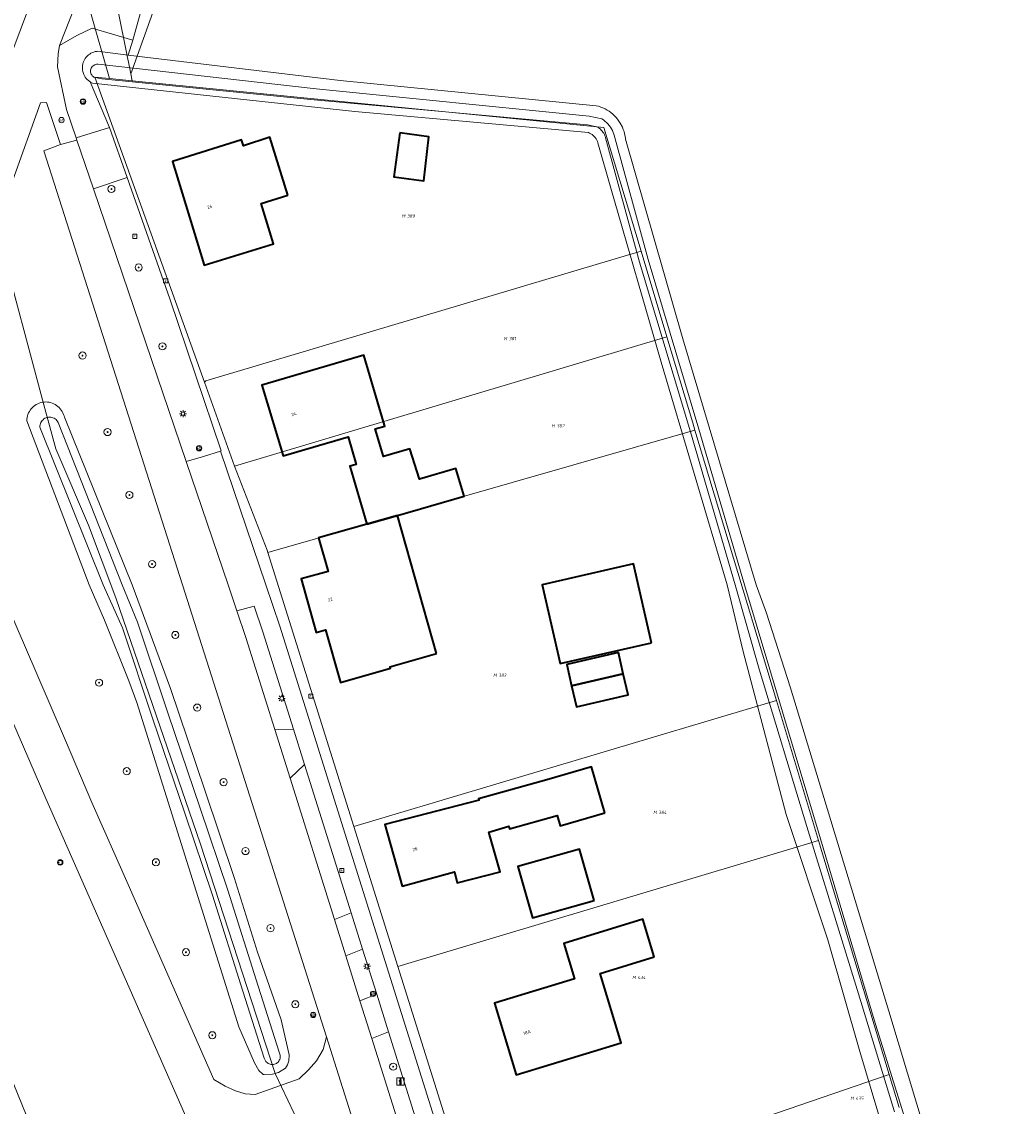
# Model space of a CAD drawing. Header units: metres. Extents: x 250001 to 257773, y 598992 to 609118.
# Tile 198 of 256: x 251410 to 251521, y 602442 to 602563. Entities that reach past the tile are written whole.
import ezdxf
from ezdxf.enums import TextEntityAlignment as Align
from ezdxf.lldxf.tags import DXFTag

# ---------------------------------------------------------------- set-up
doc = ezdxf.new("R2010")
doc.units = ezdxf.units.M
for name, color, linetype, lineweight in [('B-WE-GR-BOOM-S', 252, 'Continuous', 25), ('B-WE-GR-GRAS-GV', 252, 'Continuous', 13), ('B-WE-GR-GROENVOORZIENING-GV', 252, 'Continuous', 18), ('B-WE-KG-GRENS_PERCEEL-G', 150, 'KG-PERCEEL', 18), ('B-WE-KG-GRENS_PERCEEL-S', 150, 'Continuous', 25), ('B-WE-KL-ET_LS_OV_LICHTMAST-S', 252, 'Continuous', 25), ('B-WE-OG-BEBOUWING-GV', 1, 'Continuous', 35), ('B-WE-OG-BEBOUWING-T18', 7, 'Continuous', 18), ('B-WE-OG-TERREIN_ERF-GV', 7, 'Continuous', 18), ('B-WE-OG-WATER-GV', 252, 'Continuous', 18), ('B-WE-OG-WATER_SLOOT-GV', 252, 'Continuous', 18), ('B-WE-RI-GWA_KOLK-S', 252, 'Continuous', 25), ('B-WE-RI-GWA_RIOOLPUT-S', 252, 'Continuous', 25), ('B-WE-VH-VERHARDING_GESLOTEN-GV', 252, 'Continuous', 18), ('B-WE-VH-VERHARDING_HALFVERHARDING-GV', 252, 'Continuous', 18), ('B-WE-VH-VERHARDING_OPEN-GV', 252, 'Continuous', 18), ('B-WE-VW-AFSLUITPAAL-S', 252, 'Continuous', 25), ('B-WE-VW-VERKEERSTEKEN_BORD-S', 252, 'Continuous', 25), ('B-WE-VW-VERKEERSTEKEN_DRAAGCONSTRUCTIE-S', 252, 'Continuous', 25), ('X-XX-AL-REFERENTIE-G', 7, 'Continuous', 18)]:
    doc.layers.add(name, color=color, linetype=linetype, lineweight=lineweight)
doc.styles.add('NLCS-ISO', font='NLCS-ISO.ttf')
doc.styles.add('NLCS-ISO-ANNOTATIEF-T18', font='NLCS-ISO.ttf', dxfattribs={"height": 1.8})
doc.styles.get("Standard").update_dxf_attribs({"font": 'NLCS-ISO.ttf'})
tags = doc.linetypes.add('KG-PERCEEL', pattern='A,5.5,-2,["P",Standard,S=1.8,R=0,X=-0.5,Y=-0.9],-2,5.5,-2,[5,NLCS.SHX,S=0.75,R=0,X=0,Y=0],-2', length=19).pattern_tags.tags
tags[6] = DXFTag(74, 10)

# ---------------------------------------------------------------- blocks, each defined once
blk = doc.blocks.new('SKG-PERCEELNUMMER-SO')
at = {"style": 'NLCS-ISO', "oblique": 10, "flags": 1}
blk.add_attdef('GEMEENTECODE', text='', height=1.8, dxfattribs=at).set_placement((0, 2.55), align=Align.MIDDLE_CENTER)
at = {"style": 'NLCS-ISO', "oblique": 10}
blk.add_attdef('SECTIE', text='', height=1.8, dxfattribs=at).set_placement((-0.5, 0), align=Align.MIDDLE_RIGHT)
blk.add_attdef('PERCEELNUMMER', text='', height=1.8, dxfattribs=at).set_placement((0.5, 0), align=Align.MIDDLE_LEFT)
blk = doc.blocks.new('BS2021-132-Xref-KAD-20210617')
at = {"layer": 'B-WE-KG-GRENS_PERCEEL-G', "flags": 128}
for points in [[(251422.469, 602556.935), (251433.421, 602587.542), (251440.443, 602607.892), (251448.217, 602632.519), (251455.967, 602657.276), (251463.775, 602683.828), (251475.661, 602726.08)], [(251422.469, 602556.935), (251418.78, 602575.138), (251417.273, 602583.75), (251417.519, 602587.578)], [(251412.78, 602520.07), (251407.73, 602538.87), (251403.84, 602560.43), (251402.73, 602571.91)], [(251415.834, 602571.24), (251420.075, 602556.428)], [(251422.623, 602556.175), (251422.469, 602556.935)], [(251430.655, 602522.586), (251418.45, 602556.59), (251420.075, 602556.428)], [(251420.075, 602556.428), (251422.623, 602556.175)], [(251422.623, 602556.175), (251475.16, 602550.96), (251479.308, 602537.199)], [(251430.655, 602522.586), (251430.83, 602522.73), (251477.8, 602536.74), (251479.308, 602537.199)], [(251479.308, 602537.199), (251482.19, 602527.64)], [(251434.02, 602513.21), (251482.19, 602527.64)], [(251482.19, 602527.64), (251485.07, 602518.06), (251485.319, 602517.233)], [(251434.02, 602513.21), (251430.655, 602522.586)], [(251442.613, 602436.804), (251442.06, 602438.11), (251438.555, 602445.534), (251430.216, 602471.117), (251420.785, 602498.57), (251417.761, 602506.638), (251414.118, 602515.165), (251412.78, 602520.07)], [(251437.731, 602503.62), (251485.319, 602517.233)], [(251485.319, 602517.233), (251494.39, 602487.13)], [(251434.02, 602513.21), (251437.64, 602503.86)], [(251437.64, 602503.86), (251437.731, 602503.62)], [(251437.731, 602503.62), (251437.74, 602503.59)], [(251437.74, 602503.59), (251447.32, 602473.09)], [(251447.32, 602473.09), (251490.64, 602486.01), (251494.39, 602487.13)], [(251494.39, 602487.13), (251499.098, 602471.5)], [(251452.212, 602457.491), (251447.32, 602473.09)], [(251452.212, 602457.491), (251496.65, 602470.77), (251499.098, 602471.5)], [(251499.098, 602471.5), (251506.944, 602445.452)], [(251460.967, 602429.575), (251452.212, 602457.491)], [(251506.944, 602445.452), (251480.886, 602436.47), (251465.346, 602431.073), (251460.967, 602429.575)], [(251506.944, 602445.452), (251508.057, 602441.759)]]:
    blk.add_lwpolyline(points, dxfattribs=at)
at = {"layer": 'B-WE-KG-GRENS_PERCEEL-S', "xscale": 0.2, "yscale": 0.2, "zscale": 0.2}
for p, values in [((251453.143, 602541.105), {'PERCEELNUMMER': '380', 'SECTIE': 'M'}), ((251464.489, 602527.443), {'PERCEELNUMMER': '381', 'SECTIE': 'M'}), ((251469.815, 602517.717), {'PERCEELNUMMER': '382', 'SECTIE': 'M'}), ((251463.331, 602489.93), {'PERCEELNUMMER': '383', 'SECTIE': 'M'}), ((251481.161, 602474.648), {'PERCEELNUMMER': '384', 'SECTIE': 'M'}), ((251478.819, 602456.25), {'PERCEELNUMMER': '434', 'SECTIE': 'M'}), ((251503.125, 602442.795), {'PERCEELNUMMER': '435', 'SECTIE': 'M'})]:
    blk.add_blockref('SKG-PERCEELNUMMER-SO', p, dxfattribs=at).add_auto_attribs(values)
blk = doc.blocks.new('SIE-WEG_VERKEERSBORD-SO')
at = {"color": 0, "linetype": 'ByBlock', "lineweight": 18}
blk.add_lwpolyline([(-1.125, -1.125), (1.125, -1.125), (1.125, 1.125), (-1.125, 1.125)], close=True, dxfattribs=at)
at = {"color": 0, "linetype": 'ByBlock', "lineweight": 18, "style": 'NLCS-ISO'}
blk.add_text('vb', height=1.5, dxfattribs=at).set_placement((0, 0), align=Align.MIDDLE_CENTER)
blk = doc.blocks.new('SIE-WEG_VERKEERSBORD_INFORMATIE-SO')
at = {"linetype": 'ByBlock', "lineweight": 18}
h = blk.add_hatch(color=0, dxfattribs=at)
h.dxf.hatch_style = 1
h.paths.add_polyline_path([(0.32, 0.49), (-0.82, 0.49), (-0.82, 0.19), (-0.32, 0.19), (-0.32, -1.62), (0.32, -1.62)])
h = blk.add_hatch(color=0, dxfattribs=at)
h.dxf.hatch_style = 1
edge = h.paths.add_edge_path()
edge.add_arc((0, 1.25), 0.373, 0, 360)
at = {"color": 0, "linetype": 'ByBlock', "lineweight": 18}
for points in [[(-2, -2), (2, -2), (2, 2), (-2, 2)], [(0.32, 0.49), (-0.82, 0.49), (-0.82, 0.19), (-0.32, 0.19), (-0.32, -1.62), (0.32, -1.62)]]:
    blk.add_lwpolyline(points, close=True, dxfattribs=at)
blk.add_circle((0, 1.25), 0.373, dxfattribs=at)
blk = doc.blocks.new('SIE-WEG_PAAL_VERKEERSBORD-SO')
at = {"color": 0, "linetype": 'ByBlock', "lineweight": 18}
blk.add_circle((0, 0), 1.5, dxfattribs=at)
at = {"color": 0, "linetype": 'ByBlock', "lineweight": 18, "style": 'NLCS-ISO'}
blk.add_text('vb', height=1.5, dxfattribs=at).set_placement((0, 0.13), align=Align.MIDDLE_CENTER)
blk = doc.blocks.new('SVW-AFSLUITPAAL-SO')
at = {"lineweight": 18}
blk.add_circle((0, 0), 1.5, dxfattribs=at)
at = {"lineweight": 18, "style": 'NLCS-ISO'}
blk.add_text('af', height=1.8, dxfattribs=at).set_placement((0, 0), align=Align.MIDDLE_CENTER)
blk = doc.blocks.new('SKL-ET_OV_LICHTMAST-SO')
at = {"color": 0, "linetype": 'ByBlock', "lineweight": 18}
for points in [[(-1.25, 0), (-2, 0)], [(-1.41, 1.41), (-0.88, 0.88)], [(0, 2), (0, 1.25)], [(0.88, 0.88), (1.41, 1.41)], [(2, 0), (1.25, 0)], [(-1.41, -1.41), (-0.88, -0.88)], [(0, -1.25), (0, -2)], [(0.88, -0.88), (1.41, -1.41)]]:
    blk.add_lwpolyline(points, dxfattribs=at)
blk.add_circle((0, 0), 1, dxfattribs=at)
blk = doc.blocks.new('SRI-KOLK-SO')
at = {"color": 0, "linetype": 'ByBlock', "lineweight": 18}
blk.add_lwpolyline([(-1.125, -1.125), (1.125, -1.125), (1.125, 1.125), (-1.125, 1.125)], close=True, dxfattribs=at)
at = {"color": 0, "linetype": 'ByBlock', "lineweight": 18, "style": 'NLCS-ISO'}
blk.add_text('k', height=1.5, dxfattribs=at).set_placement((0, 0), align=Align.MIDDLE_CENTER)
blk = doc.blocks.new('SRI-PUT_INSPECTIEPUT_RIOOLPUT-SO')
at = {"color": 0, "linetype": 'ByBlock', "lineweight": 18}
blk.add_lwpolyline([(-1.12, -1.12), (1.12, -1.12), (1.12, 1.12), (-1.12, 1.12)], close=True, dxfattribs=at)
at = {"color": 0, "linetype": 'ByBlock', "lineweight": 18, "style": 'NLCS-ISO'}
blk.add_text('r', height=1.5, dxfattribs=at).set_placement((0, 0.28), align=Align.MIDDLE_CENTER)
blk = doc.blocks.new('SGR-BOOM_01-SO')
at = {"linetype": 'ByBlock', "lineweight": 18}
h = blk.add_hatch(color=0, dxfattribs=at)
h.dxf.hatch_style = 1
edge = h.paths.add_edge_path()
edge.add_arc((0, 0), 0.25, 0, 360)
at = {"color": 0, "linetype": 'ByBlock', "lineweight": 18}
for radius in [2, 0.25]:
    blk.add_circle((0, 0), radius, dxfattribs=at)
blk = doc.blocks.new('BS2021-132-Xref-BGT-GRIJS-20210617-aangepast')
at = {"layer": 'B-WE-GR-GRAS-GV', "flags": 128}
blk.add_lwpolyline([(251423.514, 602563.624), (251422.7, 602560.702), (251422.176, 602559.045), (251445.777, 602556.204), (251474.322, 602553.398), (251474.574, 602553.331), (251474.821, 602553.249), (251475.062, 602553.152), (251475.297, 602553.04), (251475.525, 602552.915), (251475.745, 602552.775), (251475.955, 602552.622), (251476.156, 602552.456), (251476.526, 602552.09), (251476.693, 602551.89), (251476.847, 602551.681), (251476.988, 602551.462), (251477.23, 602551.001), (251477.328, 602550.76), (251477.412, 602550.514), (251477.481, 602550.263), (251477.534, 602550.008), (251477.571, 602549.75), (251477.58, 602549.666), (251483.962, 602527.405), (251492.132, 602500), (251493.279, 602496.844), (251495.922, 602488.621), (251506.921, 602452.49), (251520.679, 602406.854)], dxfattribs=at)
at = {"layer": 'B-WE-GR-GROENVOORZIENING-GV', "flags": 128}
for points in [[(251430.843, 602435.579), (251422.779, 602453.956), (251412.999, 602476.191), (251409.322, 602484.698), (251407.516, 602488.752), (251402.462, 602500.304), (251400.943, 602504.127), (251399.307, 602508.71), (251398.563, 602511.427), (251398.087, 602514.633), (251397.84, 602517.546), (251397.947, 602521.101), (251398.384, 602525.602), (251398.75, 602528.37), (251399.588, 602532.581), (251400.659, 602536.399), (251402.77, 602542.092), (251405.793, 602549.779), (251407.556, 602554.374), (251409.032, 602558.81), (251412.231, 602567.432)], [(251463.423, 602736.69), (251458.224, 602718.419), (251458.053, 602717.835), (251457.976, 602717.571), (251454.257, 602704.861), (251449.288, 602687.003), (251443.996, 602669.128), (251433.647, 602635.653), (251422.989, 602603.343), (251412.138, 602572.891), (251402.436, 602545.618), (251394.604, 602523.404), (251387.881, 602504.049), (251387.622, 602503.331), (251387.285, 602501.46), (251386.938, 602501.008), (251386.994, 602500), (251386.998, 602499.932), (251387.218, 602498.669), (251392.593, 602485.678), (251423.175, 602410.488)], [(251407.695, 602500), (251411.882, 602490.328), (251415.194, 602482.654), (251418.104, 602475.749), (251422.165, 602466.595), (251431.718, 602444.876), (251432.956, 602444.134), (251434.128, 602443.618), (251435.207, 602443.291), (251436.329, 602443.225), (251441.223, 602444.963), (251442.253, 602445.943), (251443.147, 602446.975), (251443.881, 602448.221), (251444.274, 602449.631), (251428.203, 602500), (251412.765, 602548.384), (251414.607, 602549.07), (251413.077, 602553.735), (251412.381, 602553.714), (251409.297, 602545.082)]]:
    blk.add_lwpolyline(points, dxfattribs=at)
for points in [[(251417.912, 602556.063), (251417.875, 602556.086), (251417.737, 602556.19), (251417.609, 602556.305), (251417.492, 602556.432), (251417.388, 602556.569), (251417.297, 602556.715), (251417.22, 602556.868), (251417.11, 602557.194), (251417.078, 602557.362), (251417.062, 602557.533), (251417.062, 602557.705), (251417.078, 602557.876), (251417.11, 602558.044), (251417.157, 602558.209), (251417.22, 602558.369), (251417.297, 602558.523), (251417.388, 602558.668), (251417.492, 602558.805), (251417.609, 602558.931), (251417.736, 602559.046), (251417.874, 602559.149), (251418.021, 602559.239), (251418.176, 602559.315), (251418.337, 602559.376), (251418.504, 602559.422), (251418.673, 602559.452), (251418.731, 602559.459), (251422.176, 602559.045), (251422.7, 602560.702), (251418.152, 602562.025), (251416.438, 602561.214), (251414.494, 602560.111), (251414.35, 602559.188), (251414.273, 602557.744), (251415.303, 602552.963), (251416.371, 602549.816), (251420.069, 602550.961)], [(251426.818, 602531.868), (251425.89, 602534.509), (251422.036, 602545.381), (251418.298, 602544.142), (251428.619, 602513.751), (251430.54, 602514.316), (251432.455, 602514.896), (251432.528, 602514.924)], [(251412.796, 602520.37), (251412.979, 602520.378), (251413.163, 602520.37), (251413.345, 602520.347), (251413.525, 602520.307), (251413.7, 602520.252), (251413.87, 602520.182), (251414.033, 602520.098), (251414.188, 602519.999), (251414.334, 602519.888), (251414.47, 602519.764), (251414.595, 602519.629), (251414.707, 602519.483), (251414.806, 602519.329), (251414.892, 602519.166), (251414.963, 602518.996), (251415.019, 602518.821), (251415.053, 602518.673), (251422.598, 602500), (251426.885, 602488.46), (251430.703, 602477.115), (251433.989, 602467.381), (251436.559, 602459.056), (251439.206, 602451.532), (251440.093, 602447.64), (251440.065, 602446.957), (251439.913, 602446.512), (251439.679, 602446.146), (251438.924, 602445.678), (251438.232, 602445.464), (251437.323, 602445.421), (251437.215, 602445.446), (251436.712, 602445.892), (251436.227, 602446.753), (251434.477, 602450.734), (251423.12, 602486.88), (251422.235, 602489.305), (251419.521, 602496.074), (251417.816, 602500), (251410.869, 602518.273), (251410.878, 602518.457), (251410.902, 602518.639), (251410.942, 602518.818), (251410.998, 602518.993), (251411.069, 602519.163), (251411.154, 602519.326), (251411.253, 602519.481), (251411.365, 602519.626), (251411.489, 602519.762), (251411.625, 602519.886), (251411.771, 602519.997), (251411.926, 602520.096), (251412.089, 602520.181), (251412.259, 602520.251), (251412.434, 602520.306), (251412.613, 602520.346)], [(251437.177, 602494.773), (251436.212, 602497.615), (251434.278, 602497.089), (251435.275, 602494.153), (251438.497, 602483.89), (251440.587, 602483.913)], [(251447.01, 602463.453), (251441.826, 602479.964), (251440.203, 602478.459), (251445.146, 602462.715)], [(251449.86, 602454.376), (251448.279, 602459.413), (251446.414, 602458.674), (251447.995, 602453.638)], [(251459.32, 602424.247), (251451.172, 602450.197), (251449.308, 602449.459), (251457.431, 602423.585)]]:
    blk.add_lwpolyline(points, close=True, dxfattribs=at)
at = {"layer": 'B-WE-OG-BEBOUWING-GV', "flags": 128}
for points in [[(251439.97, 602543.43), (251437.96, 602549.88), (251435, 602548.94), (251434.8, 602549.59), (251427.09, 602547.17), (251430.65, 602535.63), (251438.37, 602538.01), (251436.98, 602542.51)], [(251452.416, 602550.388), (251451.76, 602545.453), (251455.1, 602545.01), (251455.664, 602549.921)], [(251450.6, 602518.18), (251448.42, 602525.58), (251437.06, 602522.25), (251439.45, 602514.37), (251446.66, 602516.5), (251447.57, 602513.42), (251446.87, 602513.21), (251448.774, 602506.774), (251452.162, 602507.733), (251459.6, 602509.869), (251458.686, 602512.973), (251454.611, 602511.774), (251453.54, 602515.16), (251450.6, 602514.29), (251449.7, 602517.38), (251450.75, 602517.69)], [(251456.527, 602492.355), (251452.162, 602507.733), (251448.774, 602506.774), (251443.374, 602505.234), (251444.431, 602501.508), (251441.428, 602500.656), (251443.119, 602494.697), (251444.149, 602494.989), (251445.814, 602489.127), (251451.378, 602490.706), (251451.329, 602490.879)], [(251480.479, 602493.555), (251478.481, 602502.332), (251468.291, 602500.013), (251470.289, 602491.236)], [(251476.784, 602492.462), (251471.03, 602491.12), (251471.58, 602488.762), (251477.334, 602490.104)], [(251477.334, 602490.104), (251471.58, 602488.762), (251472.13, 602486.405), (251477.884, 602487.747)], [(251475.286, 602474.584), (251473.809, 602479.706), (251468.82, 602478.29), (251461.21, 602476.17), (251461.26, 602476.01), (251450.75, 602473.31), (251452.68, 602466.42), (251458.51, 602468.01), (251458.83, 602466.81), (251463.61, 602468.03), (251462.34, 602472.45), (251464.57, 602473.12), (251464.65, 602472.83), (251469.95, 602474.31), (251470.287, 602473.142)], [(251474.07, 602464.825), (251472.461, 602470.554), (251465.592, 602468.625), (251467.201, 602462.896)], [(251480.789, 602458.536), (251479.508, 602462.74), (251470.69, 602460.043), (251471.881, 602456.104), (251462.99, 602453.405), (251465.414, 602445.394), (251477.109, 602448.957), (251474.751, 602456.696)]]:
    blk.add_lwpolyline(points, close=True, dxfattribs=at)
at = {"layer": 'B-WE-OG-TERREIN_ERF-GV', "flags": 128}
blk.add_lwpolyline([(251508.743, 602431.08), (251503.695, 602448.017), (251500.119, 602460.439), (251495.464, 602474.411), (251490.69, 602492.566), (251488.902, 602500), (251481.549, 602524.824), (251475.93, 602544.224), (251474.492, 602549.266), (251474.443, 602549.422), (251474.379, 602549.571), (251474.3, 602549.714), (251474.208, 602549.848), (251474.103, 602549.973), (251473.986, 602550.087), (251473.859, 602550.189), (251473.723, 602550.277), (251473.578, 602550.352), (251473.451, 602550.404), (251447.402, 602552.749), (251418.177, 602555.92), (251418.022, 602555.996), (251417.912, 602556.063), (251420.069, 602550.961), (251422.036, 602545.381), (251425.89, 602534.509), (251426.818, 602531.868), (251432.528, 602514.924), (251432.455, 602514.896), (251437.513, 602500), (251439.078, 602495.392), (251486.818, 602343.338)], dxfattribs=at)
for points in [[(251430.65, 602535.63), (251427.09, 602547.17), (251434.8, 602549.59), (251435, 602548.94), (251437.96, 602549.88), (251439.97, 602543.43), (251436.98, 602542.51), (251438.37, 602538.01)], [(251451.76, 602545.453), (251452.416, 602550.388), (251455.664, 602549.921), (251455.1, 602545.01)], [(251445.814, 602489.127), (251444.149, 602494.989), (251443.119, 602494.697), (251441.428, 602500.656), (251444.431, 602501.508), (251443.374, 602505.234), (251448.774, 602506.774), (251446.87, 602513.21), (251447.57, 602513.42), (251446.66, 602516.5), (251439.45, 602514.37), (251437.06, 602522.25), (251448.42, 602525.58), (251450.6, 602518.18), (251450.75, 602517.69), (251449.7, 602517.38), (251450.6, 602514.29), (251453.54, 602515.16), (251454.611, 602511.774), (251458.686, 602512.973), (251459.6, 602509.869), (251452.162, 602507.733), (251456.527, 602492.355), (251451.329, 602490.879), (251451.378, 602490.706)], [(251470.289, 602491.236), (251468.291, 602500.013), (251478.481, 602502.332), (251480.479, 602493.555)], [(251472.13, 602486.405), (251471.58, 602488.762), (251471.03, 602491.12), (251476.784, 602492.462), (251477.334, 602490.104), (251477.884, 602487.747)], [(251475.286, 602474.584), (251470.287, 602473.142), (251469.95, 602474.31), (251464.65, 602472.83), (251464.57, 602473.12), (251462.34, 602472.45), (251463.61, 602468.03), (251458.83, 602466.81), (251458.51, 602468.01), (251452.68, 602466.42), (251450.75, 602473.31), (251461.26, 602476.01), (251461.21, 602476.17), (251468.82, 602478.29), (251473.809, 602479.706)], [(251474.07, 602464.825), (251467.201, 602462.896), (251465.592, 602468.625), (251472.461, 602470.554)], [(251479.508, 602462.74), (251480.789, 602458.536), (251474.751, 602456.696), (251477.109, 602448.957), (251465.414, 602445.394), (251462.99, 602453.405), (251471.881, 602456.104), (251470.69, 602460.043)]]:
    blk.add_lwpolyline(points, close=True, dxfattribs=at)
at = {"layer": 'B-WE-OG-WATER-GV', "flags": 128}
blk.add_lwpolyline([(251514.415, 602422.23), (251505.289, 602451.536), (251499.295, 602471.717), (251490.844, 602500), (251485.765, 602517.349), (251480.1, 602536.249), (251476.327, 602550.104), (251476.291, 602550.219), (251476.214, 602550.428), (251476.122, 602550.632), (251476.016, 602550.828), (251475.896, 602551.016), (251475.762, 602551.195), (251475.617, 602551.364), (251475.459, 602551.523), (251475.291, 602551.669), (251475.112, 602551.803), (251474.925, 602551.924), (251473.519, 602552.246), (251443.114, 602555.284), (251418.836, 602558.032), (251418.762, 602558.036), (251418.65, 602558.028), (251418.541, 602558.004), (251418.436, 602557.965), (251418.248, 602557.844), (251418.169, 602557.765), (251418.048, 602557.577), (251418.009, 602557.472), (251417.985, 602557.363), (251417.977, 602557.251), (251417.985, 602557.139), (251418.008, 602557.029), (251418.047, 602556.924), (251418.1, 602556.825), (251418.167, 602556.735), (251418.246, 602556.655), (251418.335, 602556.588), (251419.238, 602556.391), (251442.491, 602554.097), (251473.357, 602551.257), (251474.53, 602550.988), (251474.54, 602550.982), (251474.661, 602550.891), (251474.776, 602550.792), (251474.883, 602550.684), (251474.982, 602550.569), (251475.072, 602550.448), (251475.154, 602550.32), (251475.226, 602550.187), (251475.288, 602550.049), (251475.344, 602549.899), (251475.366, 602549.826), (251479.138, 602535.974), (251484.806, 602517.065), (251489.802, 602500), (251492.471, 602490.624), (251497.788, 602473.091), (251503.551, 602454.429), (251507.548, 602441.259)], dxfattribs=at)
at = {"layer": 'B-WE-OG-WATER_SLOOT-GV', "flags": 128}
for points in [[(251423.175, 602410.488), (251392.593, 602485.678), (251387.218, 602498.669), (251386.998, 602499.932), (251386.994, 602500), (251386.938, 602501.008), (251387.285, 602501.46), (251387.622, 602503.331), (251387.881, 602504.049), (251394.604, 602523.404), (251402.436, 602545.618), (251412.138, 602572.891), (251422.989, 602603.343), (251433.647, 602635.653), (251443.996, 602669.128), (251449.288, 602687.003), (251454.257, 602704.861), (251457.976, 602717.571), (251458.053, 602717.835), (251458.224, 602718.419), (251463.423, 602736.69)], [(251520.679, 602406.854), (251506.921, 602452.49), (251495.922, 602488.621), (251493.279, 602496.844), (251492.132, 602500), (251483.962, 602527.405), (251477.58, 602549.666), (251477.571, 602549.75), (251477.534, 602550.008), (251477.481, 602550.263), (251477.412, 602550.514), (251477.328, 602550.76), (251477.23, 602551.001), (251476.988, 602551.462), (251476.847, 602551.681), (251476.693, 602551.89), (251476.526, 602552.09), (251476.156, 602552.456), (251475.955, 602552.622), (251475.745, 602552.775), (251475.525, 602552.915), (251475.297, 602553.04), (251475.062, 602553.152), (251474.821, 602553.249), (251474.574, 602553.331), (251474.322, 602553.398), (251445.777, 602556.204), (251422.176, 602559.045), (251418.731, 602559.459), (251418.673, 602559.452), (251418.504, 602559.422), (251418.337, 602559.376), (251418.176, 602559.315), (251418.021, 602559.239), (251417.874, 602559.149), (251417.736, 602559.046), (251417.609, 602558.931), (251417.492, 602558.805), (251417.388, 602558.668), (251417.297, 602558.523), (251417.22, 602558.369), (251417.157, 602558.209), (251417.11, 602558.044), (251417.078, 602557.876), (251417.062, 602557.705), (251417.062, 602557.533), (251417.078, 602557.362), (251417.11, 602557.194), (251417.22, 602556.868), (251417.297, 602556.715), (251417.388, 602556.569), (251417.492, 602556.432), (251417.609, 602556.305), (251417.737, 602556.19), (251417.875, 602556.086), (251417.912, 602556.063), (251418.022, 602555.996), (251418.177, 602555.92), (251447.402, 602552.749), (251473.451, 602550.404), (251473.578, 602550.352), (251473.723, 602550.277), (251473.859, 602550.189), (251473.986, 602550.087), (251474.103, 602549.973), (251474.208, 602549.848), (251474.3, 602549.714), (251474.379, 602549.571), (251474.443, 602549.422), (251474.492, 602549.266), (251475.93, 602544.224), (251481.549, 602524.824), (251488.902, 602500), (251490.69, 602492.566), (251495.464, 602474.411), (251500.119, 602460.439), (251503.695, 602448.017), (251508.743, 602431.08)], [(251507.548, 602441.259), (251503.551, 602454.429), (251497.788, 602473.091), (251492.471, 602490.624), (251489.802, 602500), (251484.806, 602517.065), (251479.138, 602535.974), (251475.366, 602549.826), (251475.344, 602549.899), (251475.288, 602550.049), (251475.226, 602550.187), (251475.154, 602550.32), (251475.072, 602550.448), (251474.982, 602550.569), (251474.883, 602550.684), (251474.776, 602550.792), (251474.661, 602550.891), (251474.54, 602550.982), (251474.53, 602550.988), (251473.357, 602551.257), (251442.491, 602554.097), (251419.238, 602556.391), (251418.335, 602556.588), (251418.246, 602556.655), (251418.167, 602556.735), (251418.1, 602556.825), (251418.047, 602556.924), (251418.008, 602557.029), (251417.985, 602557.139), (251417.977, 602557.251), (251417.985, 602557.363), (251418.009, 602557.472), (251418.048, 602557.577), (251418.169, 602557.765), (251418.248, 602557.844), (251418.436, 602557.965), (251418.541, 602558.004), (251418.65, 602558.028), (251418.762, 602558.036), (251418.836, 602558.032), (251443.114, 602555.284), (251473.519, 602552.246), (251474.925, 602551.924), (251475.112, 602551.803), (251475.291, 602551.669), (251475.459, 602551.523), (251475.617, 602551.364), (251475.762, 602551.195), (251475.896, 602551.016), (251476.016, 602550.828), (251476.122, 602550.632), (251476.214, 602550.428), (251476.291, 602550.219), (251476.327, 602550.104), (251480.1, 602536.249), (251485.765, 602517.349), (251490.844, 602500), (251499.295, 602471.717), (251505.289, 602451.536), (251514.415, 602422.23)]]:
    blk.add_lwpolyline(points, dxfattribs=at)
for points in [[(251413.163, 602520.37), (251412.979, 602520.378), (251412.796, 602520.37), (251412.613, 602520.346), (251412.434, 602520.306), (251412.259, 602520.251), (251412.089, 602520.181), (251411.926, 602520.096), (251411.771, 602519.997), (251411.625, 602519.886), (251411.489, 602519.762), (251411.365, 602519.626), (251411.253, 602519.481), (251411.154, 602519.326), (251411.069, 602519.163), (251410.998, 602518.993), (251410.942, 602518.818), (251410.902, 602518.639), (251410.878, 602518.457), (251410.869, 602518.273), (251417.816, 602500), (251419.521, 602496.074), (251422.235, 602489.305), (251423.12, 602486.88), (251434.477, 602450.734), (251436.227, 602446.753), (251436.712, 602445.892), (251437.215, 602445.446), (251437.323, 602445.421), (251438.232, 602445.464), (251438.924, 602445.678), (251439.679, 602446.146), (251439.913, 602446.512), (251440.065, 602446.957), (251440.093, 602447.64), (251439.206, 602451.532), (251436.559, 602459.056), (251433.989, 602467.381), (251430.703, 602477.115), (251426.885, 602488.46), (251422.598, 602500), (251415.053, 602518.673), (251415.019, 602518.821), (251414.963, 602518.996), (251414.892, 602519.166), (251414.806, 602519.329), (251414.707, 602519.483), (251414.595, 602519.629), (251414.47, 602519.764), (251414.334, 602519.888), (251414.188, 602519.999), (251414.033, 602520.098), (251413.87, 602520.182), (251413.7, 602520.252), (251413.525, 602520.307), (251413.345, 602520.347)], [(251413.269, 602518.679), (251413.401, 602518.688), (251413.532, 602518.68), (251413.662, 602518.657), (251413.788, 602518.619), (251413.908, 602518.565), (251414.021, 602518.497), (251414.124, 602518.416), (251414.218, 602518.323), (251414.299, 602518.219), (251414.367, 602518.107), (251421.502, 602500), (251423.212, 602495.829), (251426.619, 602485.625), (251430.168, 602475.134), (251433.286, 602465.989), (251436.646, 602455.27), (251439.016, 602447.821), (251439.061, 602447.711), (251439.091, 602447.595), (251439.104, 602447.477), (251439.102, 602447.358), (251439.085, 602447.24), (251439.051, 602447.126), (251439.003, 602447.017), (251438.94, 602446.916), (251438.864, 602446.824), (251438.777, 602446.743), (251438.68, 602446.674), (251438.574, 602446.619), (251438.462, 602446.579), (251438.346, 602446.554), (251438.227, 602446.545), (251438.108, 602446.552), (251437.991, 602446.574), (251437.878, 602446.613), (251437.772, 602446.666), (251437.673, 602446.732), (251437.584, 602446.812), (251437.507, 602446.902), (251437.465, 602446.963), (251437.301, 602447.275), (251434.929, 602454.728), (251431.575, 602465.429), (251428.464, 602474.555), (251424.913, 602485.052), (251421.515, 602495.23), (251419.36, 602500), (251412.323, 602517.568), (251412.322, 602517.588), (251412.328, 602517.719), (251412.35, 602517.849), (251412.388, 602517.975), (251412.441, 602518.096), (251412.508, 602518.209), (251412.588, 602518.314), (251412.68, 602518.408), (251412.783, 602518.49), (251412.895, 602518.559), (251413.014, 602518.614), (251413.14, 602518.654)], [(251426.619, 602485.625), (251423.212, 602495.829), (251421.502, 602500), (251414.367, 602518.107), (251414.299, 602518.219), (251414.218, 602518.323), (251414.124, 602518.416), (251414.021, 602518.497), (251413.908, 602518.565), (251413.788, 602518.619), (251413.662, 602518.657), (251413.532, 602518.68), (251413.401, 602518.688), (251413.269, 602518.679), (251413.14, 602518.654), (251413.014, 602518.614), (251412.895, 602518.559), (251412.783, 602518.49), (251412.68, 602518.408), (251412.588, 602518.314), (251412.508, 602518.209), (251412.441, 602518.096), (251412.388, 602517.975), (251412.35, 602517.849), (251412.328, 602517.719), (251412.322, 602517.588), (251412.323, 602517.568), (251419.36, 602500), (251421.515, 602495.23), (251424.913, 602485.052), (251428.464, 602474.555), (251431.575, 602465.429), (251434.929, 602454.728), (251437.301, 602447.275), (251437.465, 602446.963), (251437.507, 602446.902), (251437.584, 602446.812), (251437.673, 602446.732), (251437.772, 602446.666), (251437.878, 602446.613), (251437.991, 602446.574), (251438.108, 602446.552), (251438.227, 602446.545), (251438.346, 602446.554), (251438.462, 602446.579), (251438.574, 602446.619), (251438.68, 602446.674), (251438.777, 602446.743), (251438.864, 602446.824), (251438.94, 602446.916), (251439.003, 602447.017), (251439.051, 602447.126), (251439.085, 602447.24), (251439.102, 602447.358), (251439.104, 602447.477), (251439.091, 602447.595), (251439.061, 602447.711), (251439.016, 602447.821), (251436.646, 602455.27), (251433.286, 602465.989), (251430.168, 602475.134)]]:
    blk.add_lwpolyline(points, close=True, dxfattribs=at)
at = {"layer": 'B-WE-VH-VERHARDING_GESLOTEN-GV', "flags": 128}
for points in [[(251412.231, 602567.432), (251409.032, 602558.81), (251407.556, 602554.374), (251405.793, 602549.779), (251402.77, 602542.092), (251400.659, 602536.399), (251399.588, 602532.581), (251398.75, 602528.37), (251398.384, 602525.602), (251397.947, 602521.101), (251397.84, 602517.546), (251398.087, 602514.633), (251398.563, 602511.427), (251399.307, 602508.71), (251400.943, 602504.127), (251402.462, 602500.304), (251407.516, 602488.752), (251409.322, 602484.698), (251412.999, 602476.191), (251422.779, 602453.956), (251430.843, 602435.579)], [(251447.864, 602438.228), (251444.274, 602449.631), (251443.881, 602448.221), (251443.147, 602446.975), (251442.253, 602445.943), (251441.223, 602444.963), (251436.329, 602443.225), (251435.207, 602443.291), (251434.128, 602443.618), (251432.956, 602444.134), (251431.718, 602444.876), (251422.165, 602466.595), (251418.104, 602475.749), (251415.194, 602482.654), (251411.882, 602490.328), (251407.695, 602500)], [(251409.297, 602545.082), (251412.381, 602553.714), (251413.077, 602553.735), (251414.607, 602549.07), (251416.459, 602549.558), (251416.371, 602549.816), (251415.303, 602552.963), (251414.273, 602557.744), (251414.35, 602559.188), (251414.494, 602560.111), (251417.441, 602567.557)], [(251457.431, 602423.585), (251449.308, 602449.459), (251447.995, 602453.638), (251446.414, 602458.674), (251445.146, 602462.715), (251440.203, 602478.459), (251438.497, 602483.89), (251435.275, 602494.153), (251434.278, 602497.089), (251433.289, 602500), (251428.619, 602513.751), (251418.298, 602544.142), (251416.459, 602549.558), (251414.607, 602549.07), (251412.765, 602548.384), (251428.203, 602500), (251444.274, 602449.631), (251447.864, 602438.228)]]:
    blk.add_lwpolyline(points, dxfattribs=at)
at = {"layer": 'B-WE-VH-VERHARDING_HALFVERHARDING-GV', "flags": 128}
blk.add_lwpolyline([(251420.069, 602550.961), (251416.371, 602549.816), (251416.459, 602549.558), (251418.298, 602544.142), (251422.036, 602545.381)], close=True, dxfattribs=at)
at = {"layer": 'B-WE-VH-VERHARDING_OPEN-GV', "flags": 128}
for points in [[(251418.416, 602566.099), (251417.441, 602567.557), (251414.494, 602560.111), (251416.438, 602561.214), (251418.152, 602562.025), (251422.7, 602560.702), (251423.514, 602563.624), (251419.752, 602564.755), (251419.201, 602565.105)], [(251441.826, 602479.964), (251440.587, 602483.913), (251438.497, 602483.89), (251440.203, 602478.459)], [(251448.279, 602459.413), (251447.01, 602463.453), (251445.146, 602462.715), (251446.414, 602458.674)], [(251451.172, 602450.197), (251449.86, 602454.376), (251447.995, 602453.638), (251449.308, 602449.459)]]:
    blk.add_lwpolyline(points, close=True, dxfattribs=at)
blk.add_lwpolyline([(251486.818, 602343.338), (251439.078, 602495.392), (251437.513, 602500), (251432.455, 602514.896), (251430.54, 602514.316), (251428.619, 602513.751), (251433.289, 602500), (251434.278, 602497.089), (251436.212, 602497.615), (251437.177, 602494.773), (251440.587, 602483.913), (251441.826, 602479.964), (251447.01, 602463.453), (251448.279, 602459.413), (251449.86, 602454.376), (251451.172, 602450.197), (251459.32, 602424.247)], dxfattribs=at)
at = {"layer": 'B-WE-GR-BOOM-S', "xscale": 0.2, "yscale": 0.2, "zscale": 0.2}
for p in [(251420.295, 602544.115), (251423.335, 602535.372), (251425.98, 602526.579), (251417.08, 602525.55), (251419.87, 602517.031), (251422.298, 602510.015), (251424.829, 602502.313), (251427.422, 602494.42), (251418.922, 602489.103), (251429.858, 602486.323), (251422.005, 602479.234), (251432.8, 602478.011), (251435.239, 602470.336), (251425.26, 602469.084), (251438.019, 602461.748), (251428.605, 602459.06), (251440.789, 602453.263), (251431.542, 602449.809), (251451.699, 602446.31)]:
    blk.add_blockref('SGR-BOOM_01-SO', p, dxfattribs=at)
at = {"layer": 'B-WE-KL-ET_LS_OV_LICHTMAST-S', "xscale": 0.2, "yscale": 0.2, "zscale": 0.2}
for p in [(251428.28, 602519.074), (251439.275, 602487.348), (251448.781, 602457.505)]:
    blk.add_blockref('SKL-ET_OV_LICHTMAST-SO', p, dxfattribs=at)
at = {"layer": 'B-WE-RI-GWA_KOLK-S', "xscale": 0.2, "yscale": 0.2, "zscale": 0.2}
for p in [(251426.341, 602533.875), (251445.966, 602468.174)]:
    blk.add_blockref('SRI-KOLK-SO', p, dxfattribs=at)
at = {"layer": 'B-WE-RI-GWA_RIOOLPUT-S', "xscale": 0.2, "yscale": 0.2, "zscale": 0.2}
for p in [(251422.91, 602538.84), (251442.5, 602487.6)]:
    blk.add_blockref('SRI-PUT_INSPECTIEPUT_RIOOLPUT-SO', p, dxfattribs=at)
at = {"layer": 'B-WE-VW-AFSLUITPAAL-S', "xscale": 0.2, "yscale": 0.2, "zscale": 0.2}
blk.add_blockref('SVW-AFSLUITPAAL-SO', (251414.737, 602551.788), dxfattribs=at)
at = {"layer": 'B-WE-VW-VERKEERSTEKEN_BORD-S', "xscale": 0.2, "yscale": 0.2, "zscale": 0.2}
for name, p in [('SIE-WEG_VERKEERSBORD-SO', (251417.131, 602553.849)), ('SIE-WEG_VERKEERSBORD-SO', (251430.07, 602515.224)), ('SIE-WEG_VERKEERSBORD-SO', (251414.599, 602469.078)), ('SIE-WEG_VERKEERSBORD-SO', (251449.455, 602454.425)), ('SIE-WEG_VERKEERSBORD-SO', (251442.778, 602452.073)), ('SIE-WEG_VERKEERSBORD_INFORMATIE-SO', (251452.507, 602444.657))]:
    blk.add_blockref(name, p, dxfattribs=at)
at = {"layer": 'B-WE-VW-VERKEERSTEKEN_DRAAGCONSTRUCTIE-S', "xscale": 0.2, "yscale": 0.2, "zscale": 0.2}
for p in [(251417.131, 602553.849), (251430.07, 602515.224), (251414.599, 602469.078), (251449.455, 602454.425), (251442.778, 602452.073)]:
    blk.add_blockref('SIE-WEG_PAAL_VERKEERSBORD-SO', p, dxfattribs=at)
at = {"layer": 'B-WE-OG-BEBOUWING-T18', "style": 'NLCS-ISO-ANNOTATIEF-T18'}
for s, rotation, p in [('26', 17.1, (251431.259, 602542.137)), ('24', 16.8, (251440.647, 602519.036)), ('22', 15.9, (251444.679, 602498.359)), ('20', 15.6, (251454.122, 602470.539)), ('18A', 16.8, (251466.595, 602450.124))]:
    blk.add_text(s, height=0.36, rotation=rotation, dxfattribs=at).set_placement(p, align=Align.MIDDLE)

msp = doc.modelspace()

# ---------------------------------------------------------------- block references
at = {"layer": 'X-XX-AL-REFERENTIE-G'}
for name in ['BS2021-132-Xref-BGT-GRIJS-20210617-aangepast', 'BS2021-132-Xref-KAD-20210617']:
    msp.add_blockref(name, (0, 0), dxfattribs=at)

doc.saveas('drawing.dxf')
